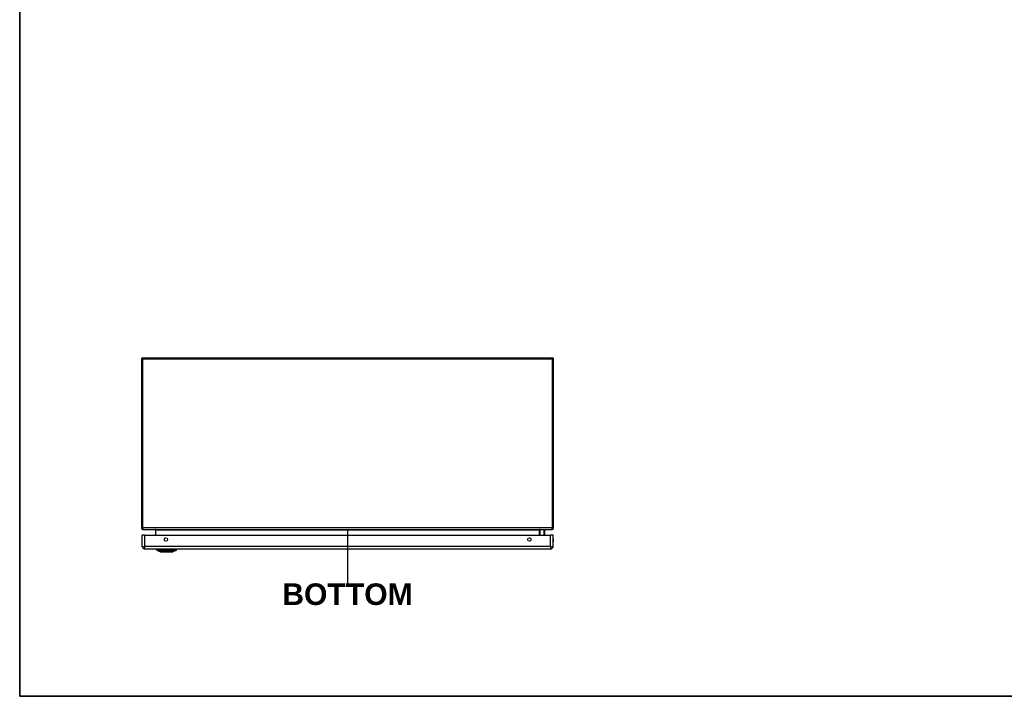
# Model space of a CAD drawing. Header units: inches. Extents: x 3 to 173, y 3 to 113.
# Tile 1 of 18: x 4 to 61, y 3 to 42. Entities that reach past the tile are written whole.
import ezdxf

# ---------------------------------------------------------------- set-up
doc = ezdxf.new("R2010")
doc.units = ezdxf.units.IN
doc.header["$LTSCALE"] = 10.4
doc.header["$MEASUREMENT"] = 0
doc.linetypes.add('CHAIN', pattern=[0.7087, 0.4724, -0.0591, 0.1181, -0.0591])
doc.layers.get('0').update_dxf_attribs({"lineweight": 25})
for name, color, linetype, lineweight in [('Sketch Geometry(ANSI)', 7, 'Continuous', 25), ('Symbols(ANSI)', 7, 'Continuous', 25), ('Visible Edges(ANSI)', 7, 'Continuous', 25), ('Visible Tangent Edges(ANSI)', 7, 'Continuous', 25), ('Work Point(ANSI)', 7, 'Continuous', 25)]:
    doc.layers.add(name, color=color, linetype=linetype, lineweight=lineweight)
doc.styles.add('Current-ANSI', font='arial.ttf')
doc.styles.add('Dimension-ANSI', font='arialbd.ttf')

# ---------------------------------------------------------------- blocks, each defined once
blk = doc.blocks.new('BOTTOM')
at = {"layer": 'Sketch Geometry(ANSI)'}
blk.add_line((0, 0.15), (0, -0.15), dxfattribs=at)
at = {"layer": 'Symbols(ANSI)', "color": 7, "insert": (0, -0.2119), "char_height": 0.12, "attachment_point": 5, "style": 'Dimension-ANSI'}
blk.add_mtext('\\fArial|b1|i0;BOTTOM', dxfattribs=at)
blk = doc.blocks.new('Borders 1_EXM - B (Inch)')
at = {"layer": 'Sketch Geometry(ANSI)', "linetype": 'Continuous', "lineweight": 35}
for p, q in [((0.3979, 10.5665), (0.3979, 0.2545)), ((0.3979, 0.2545), (16.3979, 0.2545))]:
    blk.add_line(p, q, dxfattribs=at)
at = {"layer": 'Symbols(ANSI)', "color": 7, "style": 'Current-ANSI'}
blk.add_attdef('FILENAME_AND_PATH_001', (5.9364, 10.7181), '', height=0.09, dxfattribs=at)

msp = doc.modelspace()

# ---------------------------------------------------------------- linework, layer by layer
at = {"layer": 'Visible Edges(ANSI)'}
for p, q in [((11.26879, 22.25385), (34.9606, 22.25385)), ((11.18528, 22.17035), (11.18528, 12.39618)), ((35.0441, 12.39618), (35.0441, 22.17035)), ((11.23534, 11.32999), (11.23534, 11.98015)), ((11.38048, 11.98015), (11.23534, 11.98015)), ((11.26879, 12.31268), (34.9606, 12.31268)), ((11.38048, 11.98015), (34.86751, 11.98015)), ((11.99364, 12.28186), (11.99364, 11.98015)), ((34.23575, 11.98015), (34.23575, 12.28186)), ((34.24148, 12.23771), (34.28089, 12.27712)), ((34.50972, 12.28285), (34.29473, 12.28285)), ((34.52893, 12.03679), (34.51798, 11.98015)), ((34.52928, 12.26329), (34.52928, 12.0405)), ((35.01265, 11.98015), (34.86751, 11.98015)), ((35.01265, 11.32999), (35.01265, 11.98015)), ((11.38048, 11.18485), (34.86751, 11.18485)), ((12.06389, 11.1692), (12.13155, 11.1692)), ((12.29619, 11.01558), (12.12326, 11.08283)), ((12.24163, 11.1692), (12.13155, 11.1692)), ((12.24163, 11.1692), (13.0603, 11.1692)), ((12.25371, 11.17311), (12.25371, 11.18485)), ((13.17867, 11.08283), (13.00575, 11.01558)), ((13.03253, 11.17311), (13.03253, 11.18485)), ((13.17038, 11.1692), (13.0603, 11.1692)), ((13.17038, 11.1692), (13.23804, 11.1692))]:
    msp.add_line(p, q, dxfattribs=at)
at = {"layer": 'Visible Edges(ANSI)', "flags": 128}
msp.add_lwpolyline([(12.29794, 11.01525), (12.29836, 11.01525), (12.29963, 11.01525), (12.30175, 11.01524), (12.30471, 11.01523), (12.30852, 11.01522), (12.31315, 11.0152), (12.31858, 11.01518), (12.32478, 11.01517), (12.33177, 11.01515), (12.33955, 11.01513), (12.34811, 11.01511), (12.35741, 11.01509), (12.36742, 11.01507), (12.37811, 11.01505), (12.38944, 11.01504), (12.40136, 11.01503), (12.41388, 11.01504), (12.42698, 11.01505), (12.44062, 11.01507), (12.45474, 11.01509), (12.46937, 11.01511), (12.48448, 11.01513), (12.50003, 11.01515), (12.51596, 11.01517), (12.5322, 11.01519), (12.5487, 11.0152), (12.5654, 11.01522), (12.58225, 11.01523), (12.5993, 11.01524), (12.61653, 11.01525), (12.63388, 11.01525), (12.65128, 11.01525), (12.66867, 11.01525), (12.68599, 11.01525), (12.70317, 11.01524), (12.72018, 11.01523), (12.73707, 11.01522), (12.7538, 11.0152), (12.77032, 11.01518), (12.78656, 11.01517), (12.80246, 11.01515), (12.81797, 11.01513), (12.83303, 11.01511), (12.84762, 11.01509), (12.86174, 11.01507), (12.87537, 11.01505), (12.88845, 11.01504), (12.90094, 11.01503), (12.91283, 11.01504), (12.92408, 11.01505), (12.93469, 11.01507), (12.94462, 11.01509), (12.95384, 11.01511), (12.96234, 11.01513), (12.97012, 11.01515), (12.97715, 11.01517), (12.9834, 11.01518), (12.98884, 11.0152), (12.99346, 11.01522), (12.99725, 11.01523), (13.00019, 11.01524), (13.00229, 11.01525), (13.00357, 11.01525), (13.00399, 11.01525)], dxfattribs=at)
at = {"layer": 'Visible Edges(ANSI)'}
for centre in [(12.60225, 11.73162), (33.64574, 11.73162)]:
    msp.add_circle(centre, 0.1009, dxfattribs=at)
for centre, radius, start, end in [((11.26879, 22.17035), 0.08351, 90, 180), ((34.9606, 22.17035), 0.08351, 0, 90), ((11.26879, 12.39618), 0.08351, 180, 270), ((11.96282, 12.28186), 0.03082, 0, 90), ((34.26656, 12.28186), 0.03082, 90, 180), ((34.25532, 12.22387), 0.01957, 135, 180), ((34.29473, 12.26329), 0.01957, 90, 135), ((34.50972, 12.26329), 0.01957, 0, 90), ((34.50972, 12.0405), 0.01957, 349.059111, 0), ((34.9606, 12.39618), 0.08351, 270, 0), ((34.86055, 11.67396), 0.1864, 324.68636, 35.31364), ((11.38048, 11.32999), 0.14514, 180, 270), ((12.18018, 11.18542), 0.11742, 187.941297, 240.27088), ((12.1268, 11.09195), 0.00978, 240.27088, 248.749494), ((12.23414, 11.17311), 0.01957, 348.463041, 0), ((12.29796, 11.02014), 0.00489, 248.749494, 269.791232), ((13.00397, 11.02014), 0.00489, 270.208768, 291.250506), ((13.0521, 11.17311), 0.01957, 180, 191.536959), ((13.17513, 11.09195), 0.00978, 291.250506, 299.72912), ((13.12175, 11.18542), 0.11742, 299.72912, 352.058703), ((34.86751, 11.32999), 0.14514, 270, 0)]:
    msp.add_arc(centre, radius, start, end, dxfattribs=at)
at = {"layer": 'Visible Tangent Edges(ANSI)'}
for p, q in [((11.26879, 22.17035), (11.26879, 22.25385)), ((34.9606, 22.17035), (34.9606, 22.25385)), ((11.26879, 22.17035), (11.18528, 22.17035)), ((11.26879, 12.39618), (11.26879, 22.17035)), ((34.9606, 22.17035), (11.26879, 22.17035)), ((35.0441, 22.17035), (34.9606, 22.17035)), ((34.9606, 22.17035), (34.9606, 12.39618)), ((11.26879, 12.39618), (11.18528, 12.39618)), ((34.9606, 12.39618), (11.26879, 12.39618)), ((11.26879, 12.39618), (11.26879, 12.31268)), ((11.38048, 11.32999), (11.38048, 11.98015)), ((12.02446, 12.28186), (11.99364, 12.28186)), ((12.02446, 11.98015), (12.02446, 12.28186)), ((12.02446, 12.28186), (34.20493, 12.28186)), ((34.20493, 12.28186), (34.23575, 12.28186)), ((34.20493, 12.28186), (34.20493, 11.98015)), ((34.29473, 12.28285), (34.25532, 12.24182)), ((34.25532, 12.24182), (34.25532, 11.98015)), ((34.49657, 11.98015), (34.50972, 12.05094)), ((34.50972, 12.05094), (34.50972, 12.28285)), ((34.86751, 11.32999), (34.86751, 11.98015)), ((35.0441, 12.39618), (34.9606, 12.39618)), ((34.9606, 12.31268), (34.9606, 12.39618)), ((11.23534, 11.32999), (11.38048, 11.32999)), ((34.86751, 11.32999), (11.38048, 11.32999)), ((11.38048, 11.18485), (11.38048, 11.32999)), ((12.12326, 11.08283), (12.29619, 11.01558)), ((12.18804, 11.08277), (12.18819, 11.08277)), ((12.18819, 11.08277), (12.26087, 11.08277)), ((12.25371, 11.17311), (13.03215, 11.17311)), ((12.26087, 11.08277), (12.2613, 11.08277)), ((13.03215, 11.18485), (13.03215, 11.17311)), ((13.03215, 11.17311), (13.03253, 11.17311)), ((13.04063, 11.08277), (13.04107, 11.08277)), ((13.04107, 11.08277), (13.11374, 11.08277)), ((13.11374, 11.08277), (13.11389, 11.08277)), ((34.86751, 11.32999), (34.86751, 11.18485)), ((34.86751, 11.32999), (35.01265, 11.32999))]:
    msp.add_line(p, q, dxfattribs=at)
at = {"layer": 'Visible Tangent Edges(ANSI)', "flags": 128}
for points in [[(12.18614, 11.08369), (12.18098, 11.08366), (12.17599, 11.08366), (12.17123, 11.08364), (12.16668, 11.08363), (12.16234, 11.08362), (12.15822, 11.0836), (12.15431, 11.08359), (12.15063, 11.08358), (12.14716, 11.08356), (12.14392, 11.08355), (12.14089, 11.08354), (12.13809, 11.08353), (12.13551, 11.08352), (12.13315, 11.08351), (12.13102, 11.0835), (12.12912, 11.08349), (12.12743, 11.08348), (12.12598, 11.08348), (12.12475, 11.08347), (12.12374, 11.08347), (12.12296, 11.08346), (12.1224, 11.08346), (12.12206, 11.08346), (12.12195, 11.08346)], [(12.12326, 11.08283), (12.12337, 11.08283), (12.12371, 11.08283), (12.12428, 11.08283), (12.12507, 11.08283), (12.12609, 11.08283), (12.12734, 11.08283), (12.12881, 11.08282), (12.13052, 11.08282), (12.13245, 11.08282), (12.1346, 11.08281), (12.13698, 11.08281), (12.13959, 11.08281), (12.14243, 11.0828), (12.14548, 11.0828), (12.14876, 11.0828), (12.15226, 11.08279), (12.15598, 11.08279), (12.15992, 11.08278), (12.16407, 11.08278), (12.16845, 11.08278), (12.17303, 11.08278), (12.17783, 11.08277), (12.1828, 11.08277), (12.18804, 11.08277)], [(12.26018, 11.08369), (12.25592, 11.0837), (12.25173, 11.08371), (12.24759, 11.08372), (12.24354, 11.08373), (12.23956, 11.08374), (12.23567, 11.08375), (12.23187, 11.08375), (12.22817, 11.08376), (12.22457, 11.08376), (12.22108, 11.08376), (12.21771, 11.08376), (12.21445, 11.08376), (12.21131, 11.08376), (12.2083, 11.08376), (12.20543, 11.08376), (12.20269, 11.08376), (12.2001, 11.08375), (12.19764, 11.08375), (12.19534, 11.08374), (12.19318, 11.08373), (12.19118, 11.08372), (12.18934, 11.08371), (12.18766, 11.0837), (12.18614, 11.08369)], [(13.04175, 11.08369), (13.01025, 11.08366), (12.97844, 11.08363), (12.94633, 11.0836), (12.91397, 11.08357), (12.88138, 11.08355), (12.84862, 11.08353), (12.8157, 11.08351), (12.78268, 11.08349), (12.74959, 11.08348), (12.71646, 11.08347), (12.68334, 11.08346), (12.65025, 11.08346), (12.61717, 11.08346), (12.58409, 11.08347), (12.55104, 11.08348), (12.51808, 11.08349), (12.48523, 11.08351), (12.45251, 11.08353), (12.41995, 11.08355), (12.38755, 11.08358), (12.35535, 11.0836), (12.32338, 11.08363), (12.29165, 11.08366), (12.26018, 11.08369)], [(12.2613, 11.08277), (12.29265, 11.08277), (12.32426, 11.08278), (12.35613, 11.08278), (12.38822, 11.08279), (12.42051, 11.0828), (12.45299, 11.08281), (12.48562, 11.08281), (12.51839, 11.08282), (12.55127, 11.08283), (12.58423, 11.08283), (12.61724, 11.08283), (12.65025, 11.08283), (12.68327, 11.08283), (12.71632, 11.08283), (12.74937, 11.08283), (12.78238, 11.08282), (12.81532, 11.08281), (12.84814, 11.08281), (12.88081, 11.0828), (12.9133, 11.08279), (12.94555, 11.08278), (12.97755, 11.08278), (13.00926, 11.08277), (13.04063, 11.08277)], [(12.37797, 11.01522), (12.37155, 11.01524), (12.36536, 11.01526), (12.3594, 11.01528), (12.35368, 11.0153), (12.3482, 11.01532), (12.34298, 11.01534), (12.33802, 11.01536), (12.33333, 11.01538), (12.32891, 11.0154), (12.32476, 11.01542), (12.32088, 11.01544), (12.31727, 11.01546), (12.31394, 11.01547), (12.31088, 11.01549), (12.30811, 11.01551), (12.30562, 11.01552), (12.30341, 11.01554), (12.3015, 11.01555), (12.29987, 11.01556), (12.29855, 11.01557), (12.29751, 11.01558), (12.29678, 11.01558), (12.29633, 11.01558), (12.29619, 11.01558)], [(12.42474, 11.01522), (12.42263, 11.01522), (12.42053, 11.01521), (12.41845, 11.01521), (12.41638, 11.0152), (12.41432, 11.0152), (12.41228, 11.0152), (12.41025, 11.0152), (12.40823, 11.01519), (12.40623, 11.01519), (12.40425, 11.01519), (12.40227, 11.01519), (12.40031, 11.01519), (12.39837, 11.01519), (12.39644, 11.01519), (12.39453, 11.01519), (12.39263, 11.01519), (12.39074, 11.0152), (12.38887, 11.0152), (12.38702, 11.0152), (12.38518, 11.0152), (12.38335, 11.01521), (12.38154, 11.01521), (12.37975, 11.01522), (12.37797, 11.01522)], [(12.87719, 11.01522), (12.86113, 11.01526), (12.84433, 11.0153), (12.82687, 11.01534), (12.80881, 11.01538), (12.79022, 11.01542), (12.77119, 11.01546), (12.75178, 11.01549), (12.73207, 11.01552), (12.71212, 11.01555), (12.69193, 11.01557), (12.67153, 11.01558), (12.65101, 11.01558), (12.63048, 11.01558), (12.61004, 11.01557), (12.58978, 11.01555), (12.56973, 11.01552), (12.54996, 11.01549), (12.53053, 11.01546), (12.5115, 11.01542), (12.49293, 11.01538), (12.47489, 11.01534), (12.45748, 11.0153), (12.44075, 11.01526), (12.42474, 11.01522)], [(12.92396, 11.01522), (12.92219, 11.01522), (12.9204, 11.01521), (12.9186, 11.01521), (12.91678, 11.0152), (12.91495, 11.0152), (12.91309, 11.0152), (12.91123, 11.0152), (12.90935, 11.01519), (12.90745, 11.01519), (12.90554, 11.01519), (12.90361, 11.01519), (12.90166, 11.01519), (12.89971, 11.01519), (12.89773, 11.01519), (12.89574, 11.01519), (12.89374, 11.01519), (12.89172, 11.0152), (12.88969, 11.0152), (12.88764, 11.0152), (12.88558, 11.0152), (12.8835, 11.01521), (12.88141, 11.01521), (12.87931, 11.01522), (12.87719, 11.01522)], [(13.00575, 11.01558), (13.0056, 11.01558), (13.00515, 11.01558), (13.00441, 11.01558), (13.00337, 11.01557), (13.00205, 11.01556), (13.00043, 11.01555), (12.99851, 11.01554), (12.99629, 11.01552), (12.99378, 11.01551), (12.99099, 11.01549), (12.98791, 11.01547), (12.98456, 11.01546), (12.98092, 11.01544), (12.97702, 11.01542), (12.97285, 11.0154), (12.96842, 11.01538), (12.96373, 11.01536), (12.95879, 11.01534), (12.95359, 11.01532), (12.94814, 11.0153), (12.94245, 11.01528), (12.93652, 11.01526), (12.93036, 11.01524), (12.92396, 11.01522)], [(13.11579, 11.08369), (13.11427, 11.0837), (13.11259, 11.08371), (13.11075, 11.08372), (13.10875, 11.08373), (13.1066, 11.08374), (13.1043, 11.08375), (13.10184, 11.08375), (13.09924, 11.08376), (13.0965, 11.08376), (13.09363, 11.08376), (13.09062, 11.08376), (13.08748, 11.08376), (13.08423, 11.08376), (13.08085, 11.08376), (13.07736, 11.08376), (13.07376, 11.08376), (13.07006, 11.08375), (13.06626, 11.08375), (13.06237, 11.08374), (13.05839, 11.08373), (13.05434, 11.08372), (13.05021, 11.08371), (13.04601, 11.0837), (13.04175, 11.08369)], [(13.11389, 11.08277), (13.11913, 11.08277), (13.12414, 11.08277), (13.12894, 11.08278), (13.13352, 11.08278), (13.13789, 11.08278), (13.14204, 11.08278), (13.14597, 11.08279), (13.14969, 11.08279), (13.15318, 11.0828), (13.15645, 11.0828), (13.1595, 11.0828), (13.16233, 11.08281), (13.16493, 11.08281), (13.16731, 11.08281), (13.16947, 11.08282), (13.1714, 11.08282), (13.1731, 11.08282), (13.17458, 11.08283), (13.17583, 11.08283), (13.17685, 11.08283), (13.17765, 11.08283), (13.17822, 11.08283), (13.17856, 11.08283), (13.17867, 11.08283)], [(13.17998, 11.08346), (13.17987, 11.08346), (13.17953, 11.08346), (13.17897, 11.08346), (13.17818, 11.08347), (13.17717, 11.08347), (13.17594, 11.08348), (13.17448, 11.08348), (13.17279, 11.08349), (13.17089, 11.0835), (13.16876, 11.08351), (13.16641, 11.08352), (13.16383, 11.08353), (13.16104, 11.08354), (13.15802, 11.08355), (13.15478, 11.08356), (13.15132, 11.08358), (13.14764, 11.08359), (13.14374, 11.0836), (13.13963, 11.08362), (13.13529, 11.08363), (13.13074, 11.08364), (13.12597, 11.08366), (13.12098, 11.08367), (13.11579, 11.08369)]]:
    msp.add_lwpolyline(points, dxfattribs=at)
at = {"layer": 'Visible Tangent Edges(ANSI)'}
for centre, radius, start, end in [((34.86055, 11.67396), 0.16683, 335.743923, 24.256077), ((12.29796, 11.02014), 0.00489, 248.749494, 269.791232)]:
    msp.add_arc(centre, radius, start, end, dxfattribs=at)
for centre, major_axis, ratio, start_param, end_param in [((11.96282, 12.28186), (0.06164, 0), 0.5, 0, 1.57079633), ((34.26656, 12.28186), (-0.06164, 0), 0.5, 4.71238898, 6.28318531), ((34.25532, 12.22387), (-0.01957, 0), 0.91745026, 4.71238898, 6.28318531), ((34.25532, 12.22387), (-0.01384, 0.01384), 0.85246158, 5.41831039, 6.28318532), ((34.50972, 12.0405), (0.01957, 0), 0.53343313, 0, 1.57079633), ((34.50972, 12.0405), (0.01921, -0.00371), 0.52644223, 0, 1.67221365), ((12.24166, 11.18542), (0, -0.11742), 0.94680572, 4.85099075, 5.76034759), ((12.19077, 11.09217), (0.00009, -0.00978), 0.94840527, 5.75170056, 5.99234686), ((12.27905, 11.18542), (0, -0.11742), 0.32180572, 4.85099075, 5.76034759), ((12.26176, 11.09217), (-0.00003, -0.00978), 0.31704743, 5.76132202, 6.00196831), ((13.05093, 11.17311), (0, -0.01957), 0.95955131, 4.71238898, 4.9137469), ((13.04018, 11.09217), (0.00003, -0.00978), 0.31704743, 0.28121699, 0.52186328), ((13.02288, 11.18542), (0, -0.11742), 0.32180572, 0.52283772, 1.43219456), ((13.11116, 11.09217), (-0.00009, -0.00978), 0.94840527, 0.29083845, 0.53148474), ((13.06028, 11.18542), (0, -0.11742), 0.94680572, 0.52283772, 1.43219456)]:
    msp.add_ellipse(centre, major_axis=major_axis, ratio=ratio, start_param=start_param, end_param=end_param, dxfattribs=at)
at = {"layer": 'Work Point(ANSI)', "linetype": 'CHAIN', "ltscale": 0.000455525}
for p, q in [((23.11989, 12.31268), (23.10949, 12.31268)), ((23.11469, 12.31788), (23.11469, 12.30748))]:
    msp.add_line(p, q, dxfattribs=at)

# ---------------------------------------------------------------- block references
at = {"xscale": 10.4, "yscale": 10.4, "zscale": 10.4}
for name, p in [('Borders 1_EXM - B (Inch)', (0, 0)), ('BOTTOM', (23.11469, 10.75677))]:
    msp.add_blockref(name, p, dxfattribs=at)

doc.saveas('drawing.dxf')
